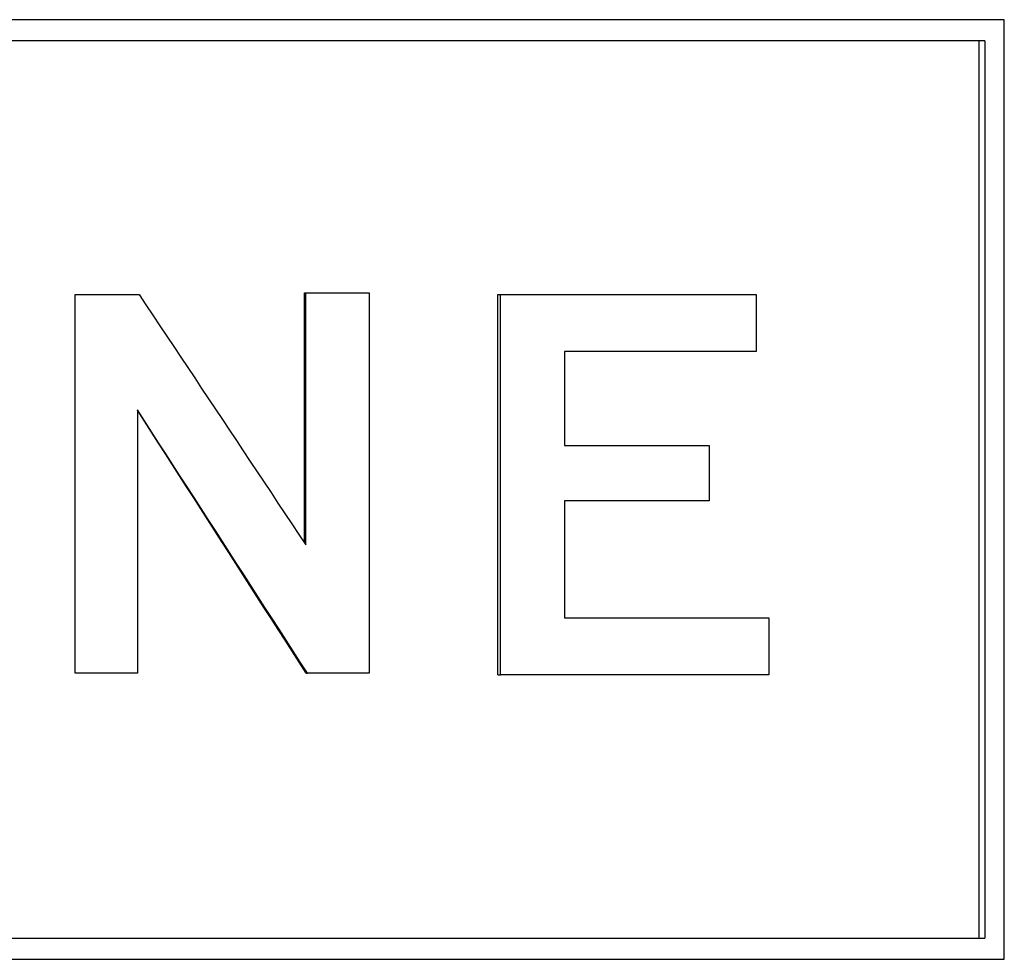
# Model space of a CAD drawing. Header units: millimetres. Extents: x 66 to 3962, y 36 to 312.
# Tile 5 of 9: x 326 to 333, y 208 to 215. Entities that reach past the tile are written whole.
import ezdxf

# ---------------------------------------------------------------- set-up
doc = ezdxf.new("R2010")
doc.units = ezdxf.units.MM
doc.layers.add('DETAIL', color=2, linetype='Continuous')

msp = doc.modelspace()

# ---------------------------------------------------------------- linework, layer by layer
at = {"layer": 'DETAIL'}
for p, q in [((332.7018, 214.7679), (317.3214, 214.7679)), ((332.7018, 208.2743), (332.7018, 214.7679)), ((332.5675, 214.6216), (317.4289, 214.6216)), ((332.5275, 208.4203), (332.5275, 214.6216)), ((332.5675, 214.6216), (332.5675, 208.4203)), ((326.2829, 212.869), (326.724, 212.869)), ((326.2829, 210.2516), (326.2829, 212.869)), ((327.8666, 211.1523), (327.8666, 212.8805)), ((327.8666, 212.8805), (327.8754, 212.8805)), ((327.8754, 211.1389), (327.8754, 212.8805)), ((327.8754, 212.8805), (328.3141, 212.8805)), ((328.3141, 212.8805), (328.3141, 210.2516)), ((329.2026, 210.2401), (329.2026, 212.869)), ((329.2026, 212.869), (329.2203, 212.869)), ((329.2203, 212.869), (330.9883, 212.869)), ((329.2203, 210.2401), (329.2203, 212.869)), ((330.9883, 212.869), (330.9883, 212.4759)), ((330.9883, 212.4759), (329.6641, 212.4759)), ((329.6641, 212.4759), (329.6641, 211.8242)), ((326.7124, 212.0714), (326.7124, 210.2516)), ((329.6641, 211.8242), (330.6627, 211.8242)), ((330.6627, 211.8242), (330.6627, 211.4422)), ((330.6627, 211.4422), (329.6641, 211.4422)), ((329.6641, 211.4422), (329.6641, 210.6336)), ((329.6641, 210.6336), (331.0746, 210.6336)), ((331.0746, 210.6336), (331.0746, 210.2401)), ((326.7124, 210.2516), (326.2829, 210.2516)), ((327.878, 210.2516), (327.887, 210.2516)), ((328.3141, 210.2516), (327.887, 210.2516)), ((329.2026, 210.2401), (329.2203, 210.2401)), ((331.0746, 210.2401), (329.2203, 210.2401)), ((317.4289, 208.4203), (332.5675, 208.4203)), ((317.3214, 208.2743), (332.7018, 208.2743))]:
    msp.add_line(p, q, dxfattribs=at)
at = {"layer": 'DETAIL', "flags": 128}
for points in [[(326.724, 212.869), (326.772, 212.7969), (326.8201, 212.7248), (326.8681, 212.6527), (326.9162, 212.5806), (326.9642, 212.5085), (327.0122, 212.4364), (327.0602, 212.3644), (327.1083, 212.2923), (327.1563, 212.2202), (327.2043, 212.1481), (327.2523, 212.076), (327.3003, 212.0039), (327.3483, 211.9318), (327.3962, 211.8598), (327.4442, 211.7877), (327.4922, 211.7156), (327.5401, 211.6435), (327.588, 211.5714), (327.636, 211.4993), (327.6839, 211.4272), (327.7318, 211.3552), (327.7797, 211.2831), (327.8276, 211.211), (327.8754, 211.1389)], [(327.887, 210.2516), (327.8381, 210.3274), (327.7893, 210.4032), (327.7404, 210.479), (327.6916, 210.5549), (327.6427, 210.6307), (327.5938, 210.7065), (327.5449, 210.7823), (327.496, 210.8582), (327.4471, 210.934), (327.3982, 211.0098), (327.3492, 211.0856), (327.3003, 211.1615), (327.2513, 211.2373), (327.2023, 211.3131), (327.1534, 211.3889), (327.1044, 211.4648), (327.0554, 211.5406), (327.0064, 211.6164), (326.9574, 211.6922), (326.9084, 211.7681), (326.8594, 211.8439), (326.8104, 211.9197), (326.7614, 211.9955), (326.7124, 212.0714)], [(327.878, 210.2516), (327.8296, 210.3273), (327.7811, 210.4031), (327.7326, 210.4788), (327.6841, 210.5545), (327.6356, 210.6303), (327.5871, 210.706), (327.5386, 210.7818), (327.49, 210.8575), (327.4415, 210.9333), (327.3929, 211.009), (327.3444, 211.0848), (327.2958, 211.1605), (327.2472, 211.2363), (327.1986, 211.312), (327.15, 211.3878), (327.1014, 211.4635), (327.0528, 211.5393), (327.0042, 211.615), (326.9556, 211.6908), (326.907, 211.7665), (326.8583, 211.8423), (326.8097, 211.918), (326.7611, 211.9938), (326.7124, 212.0695)]]:
    msp.add_lwpolyline(points, dxfattribs=at)

doc.saveas('drawing.dxf')
